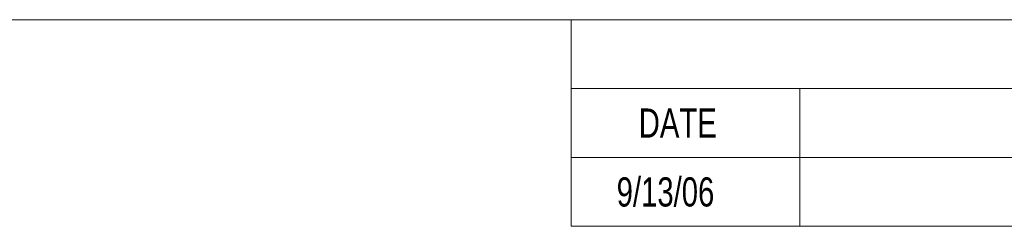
# Model space of a CAD drawing. Header units: millimetres. Extents: x 10 to 277, y 8 to 208.
# Tile 24 of 25: x 137 to 209, y 193 to 208. Entities that reach past the tile are written whole.
import ezdxf

# ---------------------------------------------------------------- set-up
doc = ezdxf.new("R2010")
doc.units = ezdxf.units.MM
doc.styles.add('SLDTEXTSTYLE0', font='TXT', dxfattribs={"width": 0.75})

# ---------------------------------------------------------------- blocks, each defined once
blk = doc.blocks.new('SW_TABLEANNOTATION_0')
at = {"color": 0, "linetype": 'Continuous', "lineweight": 0}
for p, q in [((0, 0), (0, -15)), ((92.772, 0), (0, 0)), ((0, -5), (92.772, -5)), ((16.572, -5), (16.572, -10)), ((0, -10), (92.772, -10)), ((16.572, -10), (16.572, -15)), ((0, -15), (92.772, -15))]:
    blk.add_line(p, q, dxfattribs=at)
at = {"color": 0, "linetype": 'Continuous', "lineweight": 0, "char_height": 2.1167, "attachment_point": 1, "style": 'SLDTEXTSTYLE0'}
for s, insert in [('DATE', (4.894, -6.445)), ('9/13/06', (3.292, -11.445))]:
    blk.add_mtext(s, dxfattribs=dict(at, insert=insert))

msp = doc.modelspace()

# ---------------------------------------------------------------- linework, layer by layer
at = {"color": 7, "linetype": 'Continuous', "lineweight": 15}
msp.add_line((10.088, 207.692), (270.088, 207.692), dxfattribs=at)

# ---------------------------------------------------------------- block references
at = {"color": 7, "linetype": 'Continuous', "lineweight": 0}
msp.add_blockref('SW_TABLEANNOTATION_0', (177.118, 207.692), dxfattribs=at)

doc.saveas('drawing.dxf')
